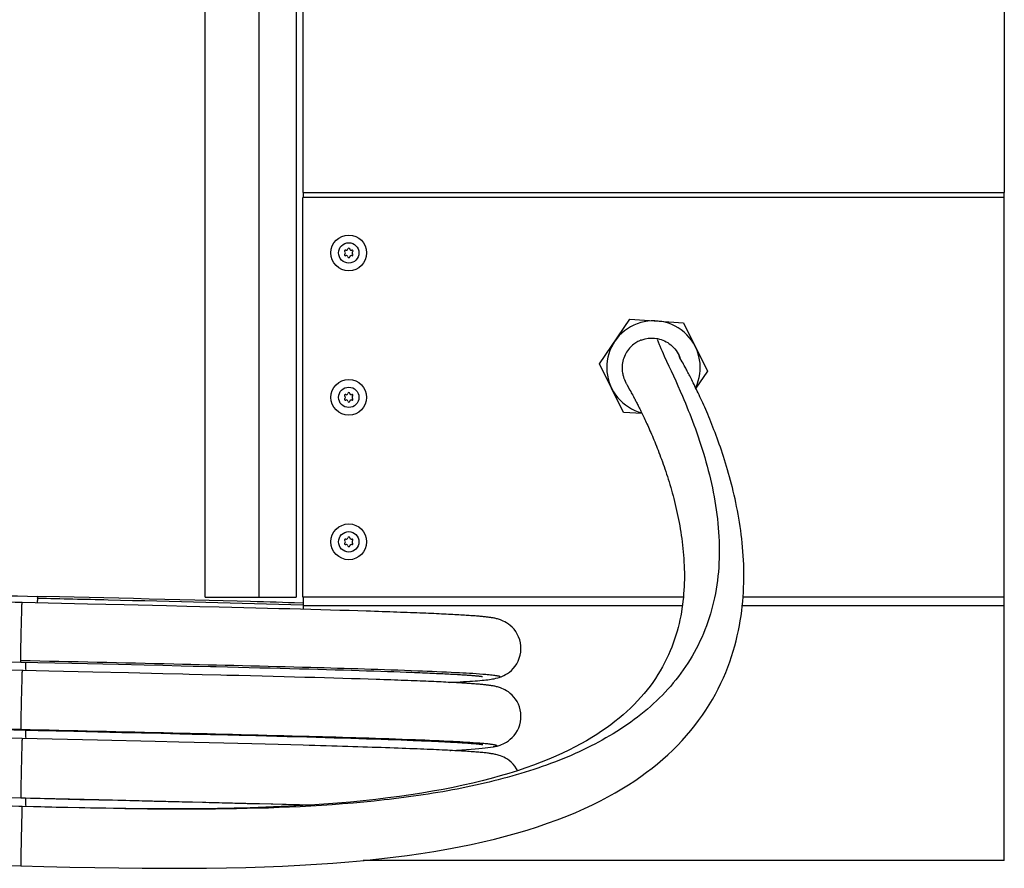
# Model space of a CAD drawing. Header units: millimetres. Extents: x 227 to 1212, y 165 to 1835.
# Tile 2 of 13: x 633 to 1212, y 165 to 665. Entities that reach past the tile are written whole.
import ezdxf

# ---------------------------------------------------------------- set-up
doc = ezdxf.new("R2010")
doc.units = ezdxf.units.MM
doc.header["$LTSCALE"] = 130.397512
for name, color, linetype in [('00_COMPONENTS_11', 7, 'CONTINUOUS'), ('00_COMPONENTS_13', 7, 'CONTINUOUS'), ('00_COMPONENTS_4', 7, 'CONTINUOUS'), ('00_COMPONENTS_6', 7, 'CONTINUOUS'), ('00_COMPONENTS_7', 7, 'CONTINUOUS')]:
    doc.layers.add(name, color=color, linetype=linetype)

msp = doc.modelspace()

# ---------------------------------------------------------------- linework, layer by layer
at = {"layer": '00_COMPONENTS_11', "color": 7, "linetype": 'Continuous'}
for p, q in [((998.12, 476), (998.17, 476.02)), ((1020.68, 466.31), (1020.56, 466.52)), ((1020.84, 466.02), (1020.68, 466.31)), ((1021.02, 465.68), (1020.84, 466.02)), ((1022.42, 463.16), (1021.02, 465.68)), ((1023.58, 461.04), (1023.08, 461.96)), ((989.42, 450.56), (989.58, 450.26)), ((989.58, 450.26), (989.74, 449.95)), ((989.74, 449.95), (989.92, 449.63)), ((989.92, 449.63), (990.21, 449.1)), ((990.21, 449.1), (991.57, 446.62)), ((991.57, 446.62), (992.06, 445.74)), ((992.06, 445.74), (992.42, 445.09)), ((992.42, 445.09), (992.8, 444.37)), ((992.8, 444.37), (993.22, 443.6)), ((993.22, 443.6), (993.67, 442.77)), ((672.51, 320.75), (634.06, 321.64)), ((694.13, 320.25), (672.51, 320.75)), ((718.98, 319.66), (694.13, 320.25)), ((730.92, 319.38), (718.98, 319.66)), ((738.69, 319.19), (730.92, 319.38)), ((750.03, 318.92), (738.69, 319.19)), ((757.38, 318.73), (750.03, 318.92)), ((764.56, 318.55), (757.38, 318.73)), ((771.56, 318.38), (764.56, 318.55)), ((778.39, 318.2), (771.56, 318.38)), ((785.04, 318.03), (778.39, 318.2)), ((791.5, 317.86), (785.04, 318.03)), ((797.78, 317.69), (791.5, 317.86)), ((803.88, 317.52), (797.78, 317.69)), ((809.79, 317.35), (803.88, 317.52)), ((815.51, 317.19), (809.79, 317.35)), ((821.05, 317.03), (815.51, 317.19)), ((826.39, 316.87), (821.05, 317.03)), ((831.55, 316.71), (826.39, 316.87)), ((633.25, 286.65), (663.37, 285.95)), ((663.37, 285.95), (690.75, 285.32)), ((690.75, 285.32), (705.84, 284.96)), ((705.84, 284.96), (716.86, 284.7)), ((716.86, 284.7), (727.62, 284.45)), ((748.28, 283.95), (754.9, 283.78)), ((649.73, 281.27), (627.19, 281.8)), ((675.75, 280.67), (649.73, 281.27)), ((696.7, 280.19), (675.75, 280.67)), ((716.87, 279.71), (696.7, 280.19)), ((739.91, 279.16), (732.37, 279.34)), ((761.57, 278.63), (754.51, 278.8)), ((754.9, 283.78), (761.38, 283.62)), ((761.38, 283.62), (767.72, 283.46)), ((768.46, 278.45), (761.57, 278.63)), ((767.72, 283.46), (773.92, 283.3)), ((775.19, 278.28), (768.46, 278.45)), ((773.92, 283.3), (779.97, 283.15)), ((781.75, 278.11), (775.19, 278.28)), ((779.97, 283.15), (785.88, 282.99)), ((788.13, 277.94), (781.75, 278.11)), ((785.88, 282.99), (791.64, 282.84)), ((791.64, 282.84), (797.25, 282.69)), ((797.25, 282.69), (802.71, 282.54)), ((802.71, 282.54), (808.02, 282.39)), ((808.02, 282.39), (813.18, 282.24)), ((813.18, 282.24), (818.18, 282.1)), ((818.18, 282.1), (823.03, 281.95)), ((823.03, 281.95), (827.73, 281.81)), ((827.73, 281.81), (832.28, 281.67)), ((832.28, 281.67), (836.68, 281.53)), ((836.68, 281.53), (840.92, 281.39)), ((840.92, 281.39), (845.02, 281.25)), ((845.02, 281.25), (848.96, 281.12)), ((848.96, 281.12), (852.76, 280.99)), ((852.76, 280.99), (856.41, 280.86)), ((856.41, 280.86), (859.91, 280.73)), ((905.09, 279.59), (905.45, 279.56)), ((794.34, 277.78), (788.13, 277.94)), ((800.38, 277.61), (794.34, 277.78)), ((806.24, 277.45), (800.38, 277.61)), ((811.93, 277.29), (806.24, 277.45)), ((817.44, 277.13), (811.93, 277.29)), ((822.76, 276.97), (817.44, 277.13)), ((827.92, 276.82), (822.76, 276.97)), ((832.89, 276.67), (827.92, 276.82)), ((837.69, 276.51), (832.89, 276.67)), ((914.66, 277.56), (914.6, 277.54)), ((692.65, 245.27), (715.77, 244.73)), ((715.77, 244.73), (726.9, 244.47)), ((748.26, 243.95), (755.1, 243.78)), ((765.08, 243.53), (771.54, 243.37)), ((771.54, 243.37), (777.85, 243.2)), ((678.39, 240.61), (634.06, 241.63)), ((712.42, 239.81), (678.39, 240.61)), ((726.31, 239.48), (712.42, 239.81)), ((735.32, 239.27), (726.31, 239.48)), ((744.12, 239.05), (735.32, 239.27)), ((752.7, 238.84), (744.12, 239.05)), ((761.06, 238.64), (752.7, 238.84)), ((769.19, 238.43), (761.06, 238.64)), ((777.09, 238.23), (769.19, 238.43)), ((784.74, 238.03), (777.09, 238.23)), ((777.85, 243.2), (784, 243.04)), ((784, 243.04), (790, 242.88)), ((792.16, 237.83), (784.74, 238.03)), ((790, 242.88), (795.84, 242.73)), ((795.84, 242.73), (801.51, 242.57)), ((801.51, 242.57), (807.03, 242.42)), ((807.03, 242.42), (812.38, 242.26)), ((812.38, 242.26), (817.58, 242.11)), ((817.58, 242.11), (822.61, 241.96)), ((822.61, 241.96), (827.48, 241.82)), ((827.48, 241.82), (832.18, 241.67)), ((832.18, 241.67), (836.72, 241.53)), ((836.72, 241.53), (841.11, 241.39)), ((841.11, 241.39), (845.33, 241.24)), ((845.33, 241.24), (849.39, 241.11)), ((849.39, 241.11), (853.3, 240.97)), ((909.68, 236.48), (911.25, 236.74)), ((911.43, 236.77), (911.25, 236.74)), ((633.24, 206.72), (633.25, 206.65)), ((633.25, 206.65), (667.97, 205.85)), ((667.97, 205.85), (690.28, 205.33)), ((690.28, 205.33), (711.75, 204.83)), ((711.75, 204.83), (720.08, 204.63)), ((744.08, 204.06), (751.74, 203.87)), ((751.74, 203.87), (759.23, 203.68)), ((759.23, 203.68), (766.52, 203.5)), ((766.52, 203.5), (773.64, 203.32)), ((773.64, 203.32), (780.56, 203.14)), ((780.56, 203.14), (787.29, 202.96)), ((787.29, 202.96), (793.82, 202.79)), ((793.82, 202.79), (800.16, 202.61)), ((645.16, 201.38), (632.11, 201.68)), ((634.06, 201.64), (634.05, 201.63)), ((800.16, 202.61), (804.05, 202.51)), ((618.6, 166.99), (633.25, 166.65))]:
    msp.add_line(p, q, dxfattribs=at)
for points in [[(996.77, 475.41), (996.26, 475.14), (995.7, 474.83), (995.1, 474.46), (994.48, 474.05), (993.85, 473.58), (993.21, 473.07), (992.58, 472.51), (991.96, 471.9), (991.34, 471.23), (990.76, 470.53), (990.2, 469.78), (989.67, 468.99), (989.18, 468.16), (988.74, 467.29), (988.33, 466.39), (987.98, 465.48), (987.69, 464.56), (987.45, 463.63), (987.26, 462.7), (987.12, 461.77), (987.03, 460.85), (987, 459.96), (987, 459.1), (987.05, 458.28), (987.12, 457.51), (987.22, 456.81), (987.34, 456.16), (987.47, 455.58), (987.6, 455.06), (987.73, 454.6), (987.86, 454.18), (987.98, 453.81), (988.1, 453.47), (988.22, 453.16), (988.33, 452.88), (988.43, 452.63), (988.53, 452.4), (988.63, 452.19), (988.71, 451.99), (988.8, 451.8), (988.88, 451.63), (988.96, 451.47), (989.04, 451.31), (989.12, 451.15), (989.19, 451), (989.27, 450.85), (989.42, 450.56)], [(998.12, 476), (998.05, 475.97), (997.88, 475.9), (997.61, 475.79), (997.24, 475.63), (996.77, 475.41)], [(1020.56, 466.52), (1020.48, 466.68), (1020.46, 466.72)], [(633.25, 166.65), (646.9, 166.33), (662.15, 166), (676.88, 165.72), (691.04, 165.5), (704.65, 165.35), (717.76, 165.28), (730.4, 165.29), (742.55, 165.37), (754.29, 165.54), (765.63, 165.79), (776.56, 166.13), (787.15, 166.55), (797.39, 167.05), (807.29, 167.64), (816.89, 168.31), (826.19, 169.06), (835.2, 169.89), (843.94, 170.8), (852.41, 171.79), (860.62, 172.85), (868.59, 174), (876.32, 175.22), (883.82, 176.51), (891.12, 177.88), (898.22, 179.33), (905.12, 180.86), (911.86, 182.46), (918.45, 184.16), (924.87, 185.94), (931.13, 187.8), (937.22, 189.74), (943.16, 191.76), (948.89, 193.85), (954.41, 196), (959.73, 198.21), (964.82, 200.45), (969.65, 202.72), (974.26, 205.01), (978.66, 207.33), (982.86, 209.67), (986.86, 212.02), (990.71, 214.41), (994.4, 216.83), (997.93, 219.27), (1001.35, 221.75), (1004.64, 224.28), (1007.81, 226.84), (1010.88, 229.45), (1013.87, 232.12), (1016.75, 234.84), (1019.54, 237.62), (1022.24, 240.45), (1024.84, 243.33), (1027.34, 246.27), (1029.74, 249.24), (1032.03, 252.26), (1034.22, 255.31), (1036.3, 258.39), (1038.27, 261.5), (1040.14, 264.63), (1041.9, 267.79), (1043.56, 270.95), (1045.12, 274.13), (1046.57, 277.3), (1047.92, 280.47), (1049.17, 283.63), (1050.33, 286.77), (1051.39, 289.9), (1052.36, 293), (1053.25, 296.08), (1054.05, 299.12), (1054.78, 302.14), (1055.43, 305.11), (1056, 308.05), (1056.51, 310.96), (1056.95, 313.83), (1057.34, 316.68), (1057.67, 319.5), (1057.95, 322.3), (1058.17, 325.08), (1058.35, 327.83), (1058.48, 330.57), (1058.57, 333.29), (1058.62, 335.98), (1058.62, 338.65), (1058.58, 341.3), (1058.51, 343.92), (1058.4, 346.52), (1058.26, 349.1), (1058.08, 351.65), (1057.87, 354.18), (1057.64, 356.68), (1057.37, 359.16), (1057.08, 361.62), (1056.76, 364.05), (1056.42, 366.46), (1056.05, 368.85), (1055.67, 371.21), (1055.26, 373.55), (1054.83, 375.86), (1054.38, 378.15), (1053.91, 380.42), (1053.43, 382.66), (1052.93, 384.87), (1052.41, 387.06), (1051.89, 389.22), (1051.34, 391.36), (1050.79, 393.47), (1050.23, 395.56), (1049.65, 397.61), (1049.07, 399.64), (1048.47, 401.64), (1047.87, 403.61), (1047.27, 405.55), (1046.65, 407.47), (1046.04, 409.35), (1045.41, 411.2), (1044.79, 413.02), (1044.16, 414.81), (1043.54, 416.57), (1042.91, 418.3), (1042.28, 420), (1041.65, 421.67), (1041.03, 423.3), (1040.41, 424.9), (1039.79, 426.47), (1039.17, 428), (1038.56, 429.51), (1037.95, 430.98), (1037.35, 432.41), (1036.75, 433.82), (1036.16, 435.18), (1035.58, 436.52), (1035.01, 437.82), (1034.44, 439.09), (1033.88, 440.32), (1033.33, 441.53), (1032.79, 442.69), (1032.27, 443.83), (1031.75, 444.93), (1031.24, 446), (1030.74, 447.03), (1030.26, 448.04), (1029.78, 449.01), (1029.32, 449.95), (1028.87, 450.86), (1028.43, 451.74), (1028, 452.59), (1027.59, 453.4), (1027.19, 454.19), (1026.8, 454.95), (1026.42, 455.68), (1026.06, 456.38), (1025.7, 457.05), (1025.36, 457.7), (1025.04, 458.32), (1024.72, 458.92), (1024.42, 459.48), (1024.12, 460.03), (1023.58, 461.04)], [(1023.08, 461.96), (1022.85, 462.38), (1022.42, 463.16)], [(993.67, 442.77), (994.15, 441.87), (994.4, 441.39), (994.66, 440.9), (994.93, 440.39), (995.21, 439.85), (995.49, 439.3), (995.79, 438.73), (996.09, 438.14), (996.4, 437.52), (996.72, 436.89), (997.05, 436.24), (997.39, 435.56), (997.74, 434.87), (998.09, 434.15), (998.45, 433.41), (998.82, 432.65), (999.2, 431.87), (999.59, 431.06), (999.98, 430.23), (1000.39, 429.38), (1000.8, 428.5), (1001.21, 427.6), (1001.64, 426.68), (1002.07, 425.73), (1002.51, 424.76), (1002.95, 423.76), (1003.41, 422.74), (1003.86, 421.7), (1004.32, 420.63), (1004.79, 419.54), (1005.26, 418.42), (1005.74, 417.28), (1006.22, 416.11), (1006.71, 414.92), (1007.2, 413.7), (1007.69, 412.46), (1008.18, 411.2), (1008.68, 409.91), (1009.18, 408.59), (1009.68, 407.25), (1010.18, 405.89), (1010.68, 404.51), (1011.18, 403.1), (1011.68, 401.67), (1012.18, 400.21), (1012.68, 398.73), (1013.17, 397.23), (1013.67, 395.71), (1014.16, 394.17), (1014.64, 392.61), (1015.12, 391.02), (1015.59, 389.41), (1016.06, 387.79), (1016.52, 386.14), (1016.97, 384.48), (1017.41, 382.79), (1017.84, 381.09), (1018.27, 379.36), (1018.68, 377.62), (1019.09, 375.86), (1019.48, 374.08), (1019.86, 372.28), (1020.22, 370.47), (1020.57, 368.64), (1020.91, 366.8), (1021.23, 364.94), (1021.54, 363.06), (1021.83, 361.17), (1022.1, 359.26), (1022.35, 357.33), (1022.58, 355.4), (1022.79, 353.44), (1022.98, 351.47), (1023.15, 349.49), (1023.29, 347.49), (1023.41, 345.47), (1023.51, 343.45), (1023.57, 341.4), (1023.62, 339.35), (1023.63, 337.28), (1023.61, 335.2), (1023.56, 333.11), (1023.47, 331.01), (1023.36, 328.89), (1023.21, 326.77), (1023.02, 324.63), (1022.79, 322.48), (1022.52, 320.32), (1022.21, 318.14), (1021.86, 315.95), (1021.46, 313.74), (1021.01, 311.51), (1020.5, 309.26), (1019.94, 306.99), (1019.33, 304.71), (1018.65, 302.41), (1017.91, 300.1), (1017.1, 297.78), (1016.23, 295.46), (1015.29, 293.13), (1014.27, 290.8), (1013.19, 288.47), (1012.03, 286.15), (1010.79, 283.83), (1009.48, 281.52), (1008.08, 279.23), (1006.61, 276.95), (1005.05, 274.68), (1003.42, 272.44), (1001.71, 270.22), (999.92, 268.03), (998.05, 265.87), (996.11, 263.74), (994.08, 261.64), (991.98, 259.57), (989.81, 257.54), (987.56, 255.54), (985.23, 253.58), (982.81, 251.63), (980.29, 249.71), (977.68, 247.82), (974.95, 245.93), (972.1, 244.06), (969.12, 242.21), (966.01, 240.36), (962.75, 238.52), (959.33, 236.7), (955.74, 234.88), (951.96, 233.07), (947.99, 231.27), (943.83, 229.49), (939.49, 227.74), (934.97, 226.02), (930.29, 224.34), (925.45, 222.71), (920.45, 221.13), (915.31, 219.6), (910.05, 218.14), (904.66, 216.74), (899.12, 215.39), (893.45, 214.11), (887.63, 212.88), (881.65, 211.7), (875.51, 210.58), (869.2, 209.52), (862.7, 208.5), (856.02, 207.55), (849.14, 206.65), (842.06, 205.81), (834.77, 205.02), (827.28, 204.29), (819.56, 203.62), (811.63, 203.01), (803.46, 202.47), (795.05, 201.98), (786.38, 201.55), (777.47, 201.18), (768.27, 200.88), (758.78, 200.64), (749.01, 200.45), (738.92, 200.34), (728.5, 200.28), (717.74, 200.28), (706.61, 200.34), (695.1, 200.46), (683.22, 200.63), (670.94, 200.84), (658.25, 201.1), (645.16, 201.38)], [(914.66, 277.56), (915.1, 277.71), (915.79, 277.96), (916.57, 278.27), (917.45, 278.68), (918.46, 279.23), (919.57, 279.92), (920.71, 280.74), (921.86, 281.72), (922.99, 282.88), (924.05, 284.17), (925.01, 285.6), (925.85, 287.17), (926.53, 288.86), (927.05, 290.63), (927.38, 292.47), (927.51, 294.33), (927.44, 296.18), (927.18, 298.01), (926.75, 299.78), (926.13, 301.47), (925.37, 303.06), (924.47, 304.54), (923.46, 305.88), (922.37, 307.09), (921.25, 308.13), (920.14, 309), (919.05, 309.73), (918.03, 310.31), (917.12, 310.77), (916.3, 311.13), (915.55, 311.42), (914.87, 311.65), (914.26, 311.84), (913.68, 312), (913.14, 312.14), (912.64, 312.26), (912.15, 312.37), (911.67, 312.46), (911.2, 312.55), (910.73, 312.63), (910.26, 312.71), (909.78, 312.78), (909.3, 312.85), (908.8, 312.92), (908.29, 312.99), (907.77, 313.05), (907.22, 313.12), (906.66, 313.18), (906.08, 313.24), (905.48, 313.3), (904.85, 313.36), (904.2, 313.42), (903.53, 313.49), (902.83, 313.55), (902.1, 313.61), (901.35, 313.67), (900.57, 313.73), (899.75, 313.79), (898.91, 313.85), (898.04, 313.91), (897.13, 313.98), (896.19, 314.04), (895.22, 314.1), (894.22, 314.16), (893.18, 314.23), (892.11, 314.29), (891, 314.36), (889.85, 314.42), (888.67, 314.49), (887.45, 314.55), (886.2, 314.62), (884.9, 314.68), (883.57, 314.75), (882.2, 314.82), (880.79, 314.88), (879.33, 314.95), (877.84, 315.02), (876.31, 315.09), (874.74, 315.16), (873.12, 315.23), (871.46, 315.3), (869.76, 315.37), (868.02, 315.44), (866.23, 315.51), (864.4, 315.58), (862.52, 315.65), (860.6, 315.72), (858.64, 315.8), (856.63, 315.87), (854.58, 315.94), (852.48, 316.02), (850.34, 316.09), (848.15, 316.17), (845.92, 316.24), (843.64, 316.32), (841.32, 316.4), (838.94, 316.47), (836.53, 316.55), (831.55, 316.71)], [(727.62, 284.45), (734.64, 284.28), (738.1, 284.2)], [(738.1, 284.2), (744.92, 284.03), (748.28, 283.95)], [(732.37, 279.34), (728.55, 279.44), (716.87, 279.71)], [(754.51, 278.8), (750.92, 278.89), (739.91, 279.16)], [(859.91, 280.73), (863.27, 280.6), (864.89, 280.53), (866.48, 280.47), (868.03, 280.41), (869.55, 280.34), (871.03, 280.28), (872.48, 280.22), (873.89, 280.16), (875.27, 280.1), (876.61, 280.04), (877.92, 279.98), (879.19, 279.92), (880.44, 279.86), (881.64, 279.8), (882.82, 279.74), (883.96, 279.68), (885.07, 279.63), (886.15, 279.57), (887.19, 279.51), (888.2, 279.46), (889.19, 279.4), (890.14, 279.35), (891.06, 279.29), (891.95, 279.24), (892.8, 279.19), (893.63, 279.13), (894.43, 279.08), (895.2, 279.03), (895.94, 278.98), (896.65, 278.93), (897.33, 278.88), (897.98, 278.83), (898.6, 278.78), (899.19, 278.73), (899.76, 278.68), (900.3, 278.64), (900.81, 278.59), (901.29, 278.55), (901.75, 278.5), (902.17, 278.46), (902.57, 278.42), (902.94, 278.38), (903.29, 278.34), (903.6, 278.3), (903.89, 278.27), (904.15, 278.23), (904.37, 278.2), (904.57, 278.17), (904.74, 278.15), (904.87, 278.13), (904.95, 278.12)], [(912.38, 236.96), (912.89, 237.08), (913.43, 237.21), (914.01, 237.37), (914.62, 237.56), (915.32, 237.79), (916.1, 238.09), (916.97, 238.47), (917.92, 238.94), (918.98, 239.54), (920.11, 240.29), (921.25, 241.18), (922.38, 242.22), (923.48, 243.43), (924.49, 244.78), (925.39, 246.27), (926.17, 247.89), (926.77, 249.6), (927.2, 251.37), (927.45, 253.19), (927.5, 255), (927.38, 256.79), (927.07, 258.54), (926.6, 260.22), (925.97, 261.84), (925.2, 263.37), (924.31, 264.77), (923.33, 266.04), (922.28, 267.18), (921.2, 268.17), (920.13, 269.01), (919.07, 269.72), (918.06, 270.29), (917.15, 270.75), (916.32, 271.12), (915.55, 271.42), (914.86, 271.65), (914.25, 271.84), (913.68, 272), (913.14, 272.14), (912.63, 272.26), (912.14, 272.37), (911.67, 272.46), (911.2, 272.55), (910.74, 272.63), (910.27, 272.71), (909.81, 272.78), (909.33, 272.85), (908.85, 272.92), (908.35, 272.98), (907.84, 273.04), (907.31, 273.11), (906.76, 273.17), (906.2, 273.23), (905.61, 273.29), (905.01, 273.35), (904.38, 273.41), (903.73, 273.47), (903.05, 273.53), (902.35, 273.59), (901.62, 273.65), (900.87, 273.71), (900.09, 273.77), (899.28, 273.83), (898.44, 273.89), (897.57, 273.95), (896.68, 274.01), (895.75, 274.07), (894.79, 274.13), (893.8, 274.19), (892.77, 274.25), (891.71, 274.31), (890.62, 274.38), (889.5, 274.44), (888.34, 274.5), (887.14, 274.57), (885.91, 274.63), (884.64, 274.69), (883.34, 274.76), (881.99, 274.82), (880.61, 274.89), (879.2, 274.96), (877.74, 275.02), (876.24, 275.09), (874.71, 275.16), (873.14, 275.22), (871.52, 275.29), (869.87, 275.36), (868.17, 275.43), (866.43, 275.5), (864.65, 275.57), (862.84, 275.64), (860.97, 275.71), (859.07, 275.78), (857.12, 275.85), (855.14, 275.92), (853.11, 276), (851.03, 276.07), (848.92, 276.14), (846.76, 276.22), (844.56, 276.29), (842.31, 276.36), (837.69, 276.51)], [(885.68, 274.64), (887.43, 274.73), (889.66, 274.85), (891.76, 274.97), (893.74, 275.09), (895.61, 275.21), (897.36, 275.32), (899, 275.44), (900.54, 275.55), (901.99, 275.67), (903.34, 275.78), (904.6, 275.9), (905.79, 276.01), (906.9, 276.13), (907.96, 276.25), (908.95, 276.38), (909.92, 276.52), (910.83, 276.67), (911.73, 276.83), (912.76, 277.05), (913.97, 277.36), (914.6, 277.54)], [(614.75, 247.08), (643.59, 246.41)], [(643.59, 246.41), (664.43, 245.93), (692.65, 245.27)], [(726.9, 244.47), (734.16, 244.29), (737.74, 244.21)], [(737.74, 244.21), (744.79, 244.03), (748.26, 243.95)], [(755.1, 243.78), (761.79, 243.61), (765.08, 243.53)], [(634.06, 241.63), (621.79, 241.92)], [(925.53, 222.73), (924.89, 223.89), (923.94, 225.28), (922.91, 226.53), (921.8, 227.64), (920.65, 228.62), (919.51, 229.42), (918.42, 230.09), (917.37, 230.63), (916.41, 231.06), (915.55, 231.39), (914.78, 231.66), (914.07, 231.87), (913.42, 232.05), (912.82, 232.2), (912.25, 232.32), (911.69, 232.44), (911.15, 232.54), (910.61, 232.64), (910.06, 232.72), (909.51, 232.81), (908.94, 232.89), (908.35, 232.97), (907.74, 233.04), (907.11, 233.12), (906.45, 233.19), (905.77, 233.26), (905.05, 233.33), (904.31, 233.4), (903.53, 233.48), (902.72, 233.55), (901.88, 233.62), (901, 233.69), (900.08, 233.76), (899.13, 233.83), (898.13, 233.9), (897.1, 233.97), (896.02, 234.04), (894.9, 234.11), (893.74, 234.19), (892.53, 234.26), (891.28, 234.33), (889.98, 234.41), (888.63, 234.48), (887.23, 234.55), (885.78, 234.63), (884.29, 234.71), (882.74, 234.78), (881.14, 234.86), (879.48, 234.94), (877.77, 235.01), (876.01, 235.09), (874.19, 235.17), (872.32, 235.25), (870.39, 235.33), (868.4, 235.41), (866.36, 235.5), (864.25, 235.58), (862.09, 235.66), (859.87, 235.74), (857.59, 235.83), (855.26, 235.91), (852.86, 236), (850.4, 236.08), (847.89, 236.17), (845.31, 236.26), (842.68, 236.35), (839.98, 236.43), (837.22, 236.52), (834.4, 236.61), (831.53, 236.7), (828.58, 236.79), (825.58, 236.88), (822.52, 236.98), (819.39, 237.07), (816.2, 237.16), (812.95, 237.26), (809.64, 237.35), (806.27, 237.45), (802.83, 237.54), (799.34, 237.64), (792.16, 237.83)], [(853.3, 240.97), (857.04, 240.83), (858.86, 240.77), (860.63, 240.7), (862.37, 240.63), (864.07, 240.57), (865.73, 240.5), (867.35, 240.44), (868.93, 240.37), (870.48, 240.31), (871.99, 240.24), (873.46, 240.18), (874.89, 240.12), (876.29, 240.05), (877.64, 239.99), (878.97, 239.93), (880.25, 239.87), (881.5, 239.81), (882.72, 239.75), (883.9, 239.69), (885.04, 239.63), (886.15, 239.57), (887.23, 239.51), (888.27, 239.45), (889.28, 239.4), (890.25, 239.34), (891.2, 239.28), (892.11, 239.23), (892.98, 239.17), (893.83, 239.12), (894.65, 239.07), (895.43, 239.01), (896.18, 238.96), (896.9, 238.91), (897.59, 238.86), (898.26, 238.8), (898.89, 238.75), (899.49, 238.71), (900.06, 238.66), (900.6, 238.61), (901.11, 238.56), (901.59, 238.52), (902.05, 238.47), (902.47, 238.43), (902.86, 238.39), (903.23, 238.35), (903.56, 238.31), (903.86, 238.27), (904.13, 238.23), (904.37, 238.2), (904.58, 238.17), (904.75, 238.15), (904.88, 238.13), (904.97, 238.11), (905.03, 238.1)], [(885.61, 234.64), (886.18, 234.67), (889.55, 234.85), (892.66, 235.02), (895.53, 235.2), (898.16, 235.38), (900.56, 235.55), (902.73, 235.73), (904.72, 235.91), (906.5, 236.09), (908.11, 236.27), (909.68, 236.48)], [(911.43, 236.77), (911.89, 236.86), (912.38, 236.96)], [(621.61, 206.92), (633.25, 206.65)], [(720.08, 204.63), (728.25, 204.44), (732.27, 204.34)], [(732.27, 204.34), (740.19, 204.15), (744.08, 204.06)]]:
    msp.add_lwpolyline(points, dxfattribs=at)
for points, knots in [([(1007.92, 476.9), (1007.52, 476.74), (1008.03, 475.47), (1008.41, 474.24), (1009.76, 471.1), (1014.44, 460.89), (1021.67, 445.48), (1029.61, 425.64), (1038.18, 400.14), (1045.21, 366.1), (1043.74, 324.69), (1029.07, 287.01), (1002.73, 257.29), (968.74, 235.72), (929.58, 220.66), (886.59, 210.54), (823.64, 201.96), (738.94, 199.01), (669.87, 200.77), (634.05, 201.63)], [0, 0, 0, 0, 0.002095, 0.00418, 0.007373, 0.018055, 0.059936, 0.089542, 0.12236, 0.190973, 0.25795, 0.321487, 0.383931, 0.448208, 0.515976, 0.587573, 0.663089, 0.825365, 1, 1, 1, 1]), ([(998.12, 476), (998.92, 476.32), (1002.08, 477.31), (1005.52, 477.37), (1007.92, 476.9)], [0, 0, 0, 0, 0.260017, 1, 1, 1, 1]), ([(1007.92, 476.9), (1010.7, 476.35), (1016.28, 473.75), (1019.87, 468.7), (1020.94, 465.85)], [0, 0, 0, 0, 0.482907, 1, 1, 1, 1]), ([(634.06, 321.61), (623.29, 321.86), (581.75, 322.84), (540.21, 323.89), (509.43, 324.73)], [0, 0, 0, 0, 0.259106, 1, 1, 1, 1]), ([(633.56, 303.98), (633.62, 306.28), (633.7, 309.62), (633.81, 313.85), (633.88, 316.5), (633.94, 318.63), (633.98, 320.07), (634.02, 320.88), (634.01, 321.3), (634.07, 321.47), (634.03, 321.64), (634.06, 321.64)], [0, 0, 0, 0, 0.390657, 0.566604, 0.718963, 0.841365, 0.930001, 0.960813, 0.982664, 0.99568, 1, 1, 1, 1]), ([(633.24, 287.62), (633.25, 288.4), (633.34, 293.85), (633.46, 299.31), (633.56, 303.98)], [0, 0, 0, 0, 0.142962, 1, 1, 1, 1]), ([(508.48, 289.74), (518.35, 289.47), (559.94, 288.37), (601.53, 287.35), (633.25, 286.62)], [0, 0, 0, 0, 0.237382, 1, 1, 1, 1]), ([(633.25, 286.65), (633.23, 286.65), (633.26, 286.78), (633.22, 286.92), (633.25, 287.25), (633.24, 287.48), (633.24, 287.62)], [0, 0, 0, 0, 0.066701, 0.260528, 0.57414, 1, 1, 1, 1]), ([(633.24, 287.62), (663.26, 286.94), (720.17, 285.66), (798.03, 283.76), (853.37, 282.14), (887.07, 280.72), (899.84, 280.01), (905.09, 279.59)], [0, 0, 0, 0, 0.331199, 0.627937, 0.858997, 0.941908, 1, 1, 1, 1]), ([(634.06, 281.64), (634.04, 281.64), (634.06, 281.53), (634.03, 281.41), (634.03, 281.13), (634, 280.58), (633.97, 279.59), (633.92, 278.12), (633.87, 276.23), (633.78, 273.07), (633.67, 268.58), (633.54, 262.95), (633.39, 256.37), (633.3, 251.75), (633.26, 249.02)], [0, 0, 0, 0, 0.001556, 0.00628, 0.014286, 0.025598, 0.058146, 0.103889, 0.162044, 0.231205, 0.39489, 0.574933, 0.74875, 1, 1, 1, 1]), ([(905.45, 279.56), (906.39, 279.48), (907.75, 279.36), (909.48, 279.19), (911.15, 279), (912.69, 278.82), (914.13, 278.51), (914.76, 278.38), (915.61, 277.88), (914.89, 277.64), (914.66, 277.56)], [0, 0, 0, 0, 0.262955, 0.378068, 0.482237, 0.728871, 0.815157, 0.876959, 0.931833, 1, 1, 1, 1]), ([(358.88, 256.63), (362.74, 255.98), (373.28, 255.15), (392.98, 253.95), (420.25, 252.81), (454.19, 251.62), (493.75, 250.46), (554.06, 248.87), (601.05, 247.78), (633.24, 247.05)], [0, 0, 0, 0, 0.042707, 0.115374, 0.215794, 0.340782, 0.486439, 0.648261, 1, 1, 1, 1]), ([(633.24, 247.05), (633.24, 246.95), (633.28, 246.86), (633.21, 246.65), (633.25, 246.65)], [0, 0, 0, 0, 0.743797, 1, 1, 1, 1]), ([(633.26, 249.02), (633.26, 248.8), (633.25, 248.14), (633.24, 247.49), (633.24, 247.05)], [0, 0, 0, 0, 0.329337, 1, 1, 1, 1]), ([(633.24, 247.05), (663.09, 246.37), (719.69, 245.09), (797.07, 243.19), (852.04, 241.58), (885.47, 240.17), (898.11, 239.46), (903.3, 239.04)], [0, 0, 0, 0, 0.331582, 0.628517, 0.859466, 0.9422, 1, 1, 1, 1]), ([(634.06, 241.63), (634.03, 241.63), (634.07, 241.48), (634.02, 241.33), (634.03, 240.95), (633.98, 240.22), (633.95, 238.92), (633.89, 236.95), (633.82, 234.46), (633.74, 231.53), (633.66, 228.29), (633.56, 223.75), (633.43, 218.39), (633.34, 212.33), (633.19, 208.57), (633.24, 206.72)], [0, 0, 0, 0, 0.001986, 0.007936, 0.017892, 0.031891, 0.072162, 0.129005, 0.201354, 0.286347, 0.38055, 0.479813, 0.676235, 0.841756, 1, 1, 1, 1]), ([(903.3, 239.04), (904.37, 238.95), (906.31, 238.79), (908.91, 238.51), (910.88, 238.24), (912.13, 238), (912.82, 237.79), (913.1, 237.66), (913.28, 237.5), (913.2, 237.29), (912.95, 237.17), (912.37, 236.95), (911.84, 236.85), (911.43, 236.77)], [0, 0, 0, 0, 0.265467, 0.480052, 0.643596, 0.756156, 0.793569, 0.8189, 0.833859, 0.846066, 0.866506, 0.898556, 1, 1, 1, 1]), ([(364.03, 215.82), (368.58, 215.28), (380.16, 214.43), (401, 213.32), (428.51, 212.21), (476.07, 210.62), (544.97, 208.78), (602.64, 207.43), (633.24, 206.72)], [0, 0, 0, 0, 0.051045, 0.129257, 0.23244, 0.357616, 0.659162, 1, 1, 1, 1]), ([(634.05, 201.63), (603.47, 202.34), (545.87, 203.69), (477.08, 205.53), (429.68, 207.12), (402.37, 208.22), (381.78, 209.34), (370.38, 210.17), (365.93, 210.72)], [0, 0, 0, 0, 0.342023, 0.644273, 0.76942, 0.872277, 0.949853, 1, 1, 1, 1]), ([(633.24, 206.72), (648.59, 206.37), (705.86, 205.06), (763.13, 203.74), (805.03, 202.57)], [0, 0, 0, 0, 0.268095, 1, 1, 1, 1]), ([(634.05, 201.63), (633.96, 201.2), (634.02, 200.23), (633.92, 198.58), (633.86, 195.45), (633.71, 190.51), (633.59, 185.08), (633.48, 180.44), (633.41, 177.11), (633.35, 174.09), (633.3, 171.52), (633.27, 169.48), (633.24, 168.13), (633.25, 167.36), (633.22, 166.98), (633.27, 166.8), (633.22, 166.65), (633.25, 166.65)], [0, 0, 0, 0, 0.038089, 0.081933, 0.142105, 0.306434, 0.505695, 0.607326, 0.704123, 0.791631, 0.866162, 0.924691, 0.966473, 0.981098, 0.991556, 0.997853, 1, 1, 1, 1])]:
    msp.add_open_spline(points, degree=3, knots=knots, dxfattribs=at)
for points in [[(636.37, 281.58), (636.33, 283.25), (636.29, 284.91), (636.25, 286.58)], [(636.37, 241.57), (636.33, 243.24), (636.29, 244.91), (636.25, 246.58)], [(636.37, 201.58), (636.33, 203.25), (636.29, 204.92), (636.25, 206.58)]]:
    msp.add_open_spline(points, degree=3, dxfattribs=at)
at = {"layer": '00_COMPONENTS_13', "color": 7, "linetype": 'Continuous'}
for p, q in [((656.16, 324.96), (643.26, 325.26)), ((699.6, 323.94), (656.16, 324.96)), ((708.86, 323.71), (699.6, 323.94)), ((717.95, 323.49), (708.86, 323.71)), ((726.86, 323.27), (717.95, 323.49)), ((735.58, 323.05), (726.86, 323.27)), ((744.11, 322.83), (735.58, 323.05)), ((752.43, 322.62), (744.11, 322.83)), ((760.55, 322.4), (752.43, 322.62)), ((799.32, 321.32), (794.38, 321.46))]:
    msp.add_line(p, q, dxfattribs=at)
msp.add_lwpolyline([(794.38, 321.46), (790.85, 321.56), (787.26, 321.67), (783.61, 321.77), (779.91, 321.87), (776.15, 321.98), (772.33, 322.08), (768.46, 322.19), (760.55, 322.4)], dxfattribs=at)
msp.add_arc((950.52, 313.23), 307.52, 177.94257, 178.22681, dxfattribs=at)
for points, knots in [([(518.29, 328.24), (528.2, 327.99), (569.85, 326.96), (611.51, 325.97), (643.26, 325.24)], [0, 0, 0, 0, 0.237819, 1, 1, 1, 1]), ([(643.2, 324.27), (643.21, 324.41), (643.23, 324.65), (643.22, 324.98), (643.27, 325.13), (643.23, 325.26), (643.26, 325.26)], [0, 0, 0, 0, 0.425664, 0.739295, 0.933232, 1, 1, 1, 1]), ([(643.2, 324.27), (657.06, 323.94), (709.11, 322.7), (761.17, 321.4), (799.37, 320.25)], [0, 0, 0, 0, 0.26607, 1, 1, 1, 1])]:
    msp.add_open_spline(points, degree=3, knots=knots, dxfattribs=at)
msp.add_open_spline([(643.11, 321.44), (643.13, 321.88), (643.14, 322.31), (643.15, 322.74)], degree=3, dxfattribs=at)
at = {"layer": '00_COMPONENTS_4', "color": 7, "linetype": 'Continuous'}
for p, q in [((741.82, 324.84), (741.82, 1819.84)), ((773.32, 1819.84), (773.32, 324.84)), ((795.32, 1819.84), (795.32, 324.84)), ((741.82, 324.84), (795.32, 324.84))]:
    msp.add_line(p, q, dxfattribs=at)
at = {"layer": '00_COMPONENTS_6', "color": 7, "linetype": 'Continuous'}
for p, q in [((799.22, 1819.84), (799.22, 562.84)), ((1211.72, 1819.84), (1211.72, 562.84)), ((799.22, 562.84), (1211.72, 562.84)), ((799.32, 562.84), (799.32, 559.89)), ((1211.82, 169.84), (1211.82, 562.84)), ((799.32, 324.89), (799.32, 317.64)), ((799.32, 319.84), (1022.45, 319.84)), ((1057.7, 319.84), (1211.82, 319.84)), ((1211.82, 169.84), (834.73, 169.84))]:
    msp.add_line(p, q, dxfattribs=at)
at = {"layer": '00_COMPONENTS_7', "color": 7, "linetype": 'Continuous'}
for p, q in [((1211.72, 559.89), (799.22, 559.89)), ((799.22, 324.89), (799.22, 559.89)), ((1211.72, 324.89), (1211.72, 559.89)), ((973.79, 462.01), (991.46, 488.39)), ((991.46, 488.39), (1023.14, 486.28)), ((1023.14, 486.28), (1037.16, 457.78)), ((987.8, 433.51), (973.79, 462.01)), ((1037.16, 457.78), (1030.41, 447.71)), ((998.76, 432.78), (987.8, 433.51)), ((1023.04, 324.89), (799.22, 324.89)), ((1211.72, 324.89), (1058.16, 324.89))]:
    msp.add_line(p, q, dxfattribs=at)
for centre, radius in [((826.22, 527.34), 10.52), ((826.22, 527.34), 6), ((826.21, 442.36), 10.52), ((826.21, 442.36), 6), ((826.21, 357.36), 10.52), ((826.21, 357.36), 6)]:
    msp.add_circle(centre, radius, dxfattribs=at)
for centre, radius, start, end in [((824.27, 528.47), 0.542, 66.7931, 233.20669), ((823.42, 527.34), 0.868, 306.79316, 53.20703), ((824.82, 529.77), 0.868, 246.7931, 353.2069), ((826.22, 529.6), 0.542, 6.7931, 173.2069), ((827.62, 529.77), 0.868, 186.7931, 293.2069), ((828.18, 528.47), 0.542, 306.79332, 113.2069), ((829.02, 527.34), 0.868, 126.79296, 233.20681), ((824.27, 526.21), 0.542, 126.79301, 293.2069), ((824.82, 524.92), 0.868, 6.7931, 113.2069), ((826.22, 525.09), 0.542, 186.7931, 353.2069), ((827.62, 524.92), 0.868, 66.7931, 173.2069), ((828.18, 526.21), 0.542, 246.7931, 53.20704), ((1005.47, 459.89), 27.5, 334.42394, 255.31359), ((824.26, 443.48), 0.542, 66.7931, 233.20695), ((824.26, 441.23), 0.542, 126.79269, 293.2069), ((823.41, 442.36), 0.868, 306.79336, 53.20687), ((824.81, 444.78), 0.868, 246.7931, 353.2069), ((824.81, 439.93), 0.868, 6.7931, 113.2069), ((826.21, 444.61), 0.542, 6.7931, 173.2069), ((827.61, 444.78), 0.868, 186.7931, 293.2069), ((827.61, 439.93), 0.868, 66.7931, 173.2069), ((828.17, 443.48), 0.542, 306.793, 113.2069), ((828.17, 441.23), 0.542, 246.7931, 53.2073), ((829.01, 442.36), 0.868, 126.79316, 233.20665), ((826.21, 440.1), 0.542, 186.7931, 353.2069), ((824.81, 359.78), 0.868, 246.7931, 353.2069), ((826.21, 359.61), 0.542, 6.7931, 173.2069), ((827.61, 359.78), 0.868, 186.7931, 293.2069), ((824.26, 358.48), 0.542, 66.7931, 233.20695), ((824.26, 356.23), 0.542, 126.79269, 293.2069), ((823.41, 357.36), 0.868, 306.79336, 53.20687), ((824.81, 354.93), 0.868, 6.7931, 113.2069), ((826.21, 355.1), 0.542, 186.7931, 353.2069), ((827.61, 354.93), 0.868, 66.7931, 173.2069), ((828.17, 358.48), 0.542, 306.793, 113.2069), ((828.17, 356.23), 0.542, 246.7931, 53.2073), ((829.01, 357.36), 0.868, 126.79316, 233.20665)]:
    msp.add_arc(centre, radius, start, end, dxfattribs=at)

doc.saveas('drawing.dxf')
